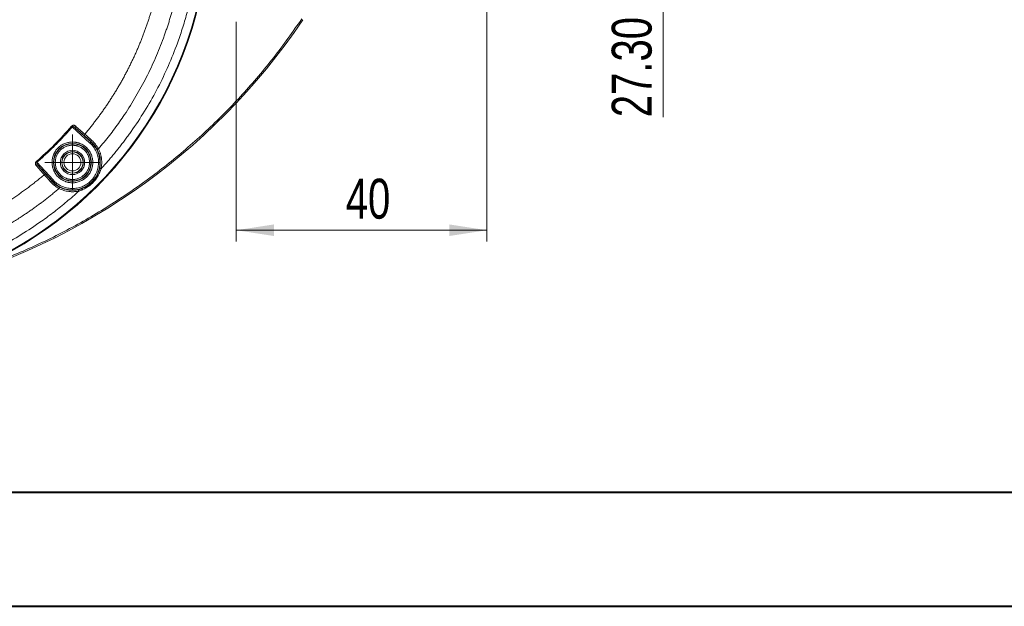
# Model space of a CAD drawing. Header units: millimetres. Extents: x 0 to 420, y 0 to 297.
# Tile 24 of 106: x 125 to 212, y 0 to 52. Entities that reach past the tile are written whole.
import ezdxf

# ---------------------------------------------------------------- set-up
doc = ezdxf.new("R2010")
doc.units = ezdxf.units.MM
doc.styles.add('SLDTEXTSTYLE0', font='TXT', dxfattribs={"width": 0.75})
doc.dimstyles.new('SLDDIMSTYLE0', dxfattribs={"dimtxt": 3.5, "dimasz": 3.302, "dimexe": 0, "dimexo": 0.0625, "dimgap": 0.875, "dimtad": 2, "dimlfac": 2, "dimrnd": 1e-09, "dimzin": 4, "dimdsep": 46, "dimtxsty": 'SLDTEXTSTYLE0', "dimsah": 1, "dimcen": 0.09, "dimadec": 0, "dimazin": 1, "dimtfac": 1, "dimtofl": 0, "dimtmove": 0, "dimatfit": 3, "dimfxl": 1, "dimfrac": 2, "dimtolj": 1, "dimtzin": 12, "dimarcsym": 0})
doc.dimstyles.new('SLDDIMSTYLE1', dxfattribs={"dimtxt": 3.5, "dimasz": 3.302, "dimexe": 0, "dimexo": 0.0625, "dimgap": 0.875, "dimtad": 2, "dimdec": 6, "dimlfac": 2, "dimrnd": 1e-09, "dimzin": 12, "dimdsep": 46, "dimtxsty": 'SLDTEXTSTYLE0', "dimsah": 1, "dimcen": 0.09, "dimadec": 0, "dimazin": 3, "dimtfac": 1, "dimtofl": 0, "dimtmove": 0, "dimatfit": 3, "dimfxl": 1, "dimfrac": 2, "dimtolj": 1, "dimtzin": 12, "dimarcsym": 0})

# ---------------------------------------------------------------- blocks, each defined once
blk = doc.blocks.new('_D')
at = {"color": 7, "linetype": 'Continuous', "lineweight": 0}
for p, q in [((176.506, 81.58), (182.817, 81.58)), ((181.817, 81.58), (181.817, 67.93)), ((176.506, 67.93), (182.817, 67.93)), ((181.817, 67.93), (181.817, 43.089))]:
    blk.add_line(p, q, dxfattribs=at)
for points in [[(181.817, 81.58), (181.309, 78.278), (182.325, 78.278)], [(181.817, 67.93), (182.325, 71.232), (181.309, 71.232)]]:
    blk.add_solid(points, dxfattribs=at)
at = {"color": 7, "linetype": 'Continuous', "lineweight": 0, "insert": (177.305, 43.089), "char_height": 3.5, "attachment_point": 1, "rotation": 90, "style": 'SLDTEXTSTYLE0'}
blk.add_mtext('27.30', dxfattribs=at)
blk = doc.blocks.new('_D_6')
at = {"color": 7, "linetype": 'Continuous', "lineweight": 0}
for p, q in [((166.356, 59.755), (166.356, 32.18)), ((144.373, 51.455), (144.373, 32.18)), ((144.373, 33.18), (166.356, 33.18))]:
    blk.add_line(p, q, dxfattribs=at)
for points in [[(144.373, 33.18), (147.675, 32.672), (147.675, 33.688)], [(166.356, 33.18), (163.054, 33.688), (163.054, 32.672)]]:
    blk.add_solid(points, dxfattribs=at)
at = {"color": 7, "linetype": 'Continuous', "lineweight": 0, "insert": (153.976, 37.692), "char_height": 3.5, "attachment_point": 1, "style": 'SLDTEXTSTYLE0'}
blk.add_mtext('40', dxfattribs=at)
blk = doc.blocks.new('SW_CENTERMARKSYMBOL_3')
at = {"color": 0, "linetype": 'Continuous', "lineweight": 0}
for p, q in [((0, 1.25), (0, 2.4325)), ((0, 0), (0, 1.25)), ((-1.25, 0), (-2.4325, 0)), ((0, 0), (-1.25, 0)), ((0, 0), (0, -1.25)), ((0, 0), (1.25, 0)), ((1.25, 0), (2.4325, 0)), ((0, -1.25), (0, -2.4325))]:
    blk.add_line(p, q, dxfattribs=at)

msp = doc.modelspace()

# ---------------------------------------------------------------- linework, layer by layer
at = {"color": 7, "linetype": 'Continuous', "lineweight": 15}
for p, q in [((131.54078875, 40.82380736), (129.98412777, 42.23794246)), ((130.24698052, 42.16801131), (131.62482757, 40.91631377)), ((131.06547523, 41.44973064), (130.24698052, 42.16801131)), ((131.62482757, 40.91631377), (131.64337206, 40.93671346)), ((126.88978616, 39.14359713), (128.30393243, 37.58694733)), ((128.2114223, 37.50290478), (126.95972103, 38.88075555)), ((126.95972103, 38.88075555), (127.67800543, 38.06224967)), ((128.19101143, 37.48436773), (128.2114223, 37.50290478))]:
    msp.add_line(p, q, dxfattribs=at)
at = {"color": 7, "linetype": 'Continuous', "lineweight": 40}
for p, q in [((9.54138493, 10.21478016), (410.07884357, 10.21478016)), ((0.07884357, 0.21478016), (420.07884357, 0.21478016))]:
    msp.add_line(p, q, dxfattribs=at)
at = {"color": 7, "linetype": 'Continuous', "lineweight": 15, "flags": 128}
for points in [[(129.98412777, 42.23794246), (129.9749263, 42.24584008), (129.96580679, 42.25367809), (129.95686237, 42.26135219), (129.94817499, 42.26880277), (129.93983034, 42.27597023), (129.9318992, 42.28278006), (129.92446352, 42.28915775), (129.91759036, 42.29505861)], [(131.54078875, 40.82380736), (131.55700866, 40.84165895), (131.5726139, 40.85883999), (131.58702705, 40.87469483), (131.59970049, 40.88865722), (131.6101611, 40.90016091), (131.61801401, 40.90880359), (131.62296492, 40.91425741), (131.62482757, 40.91631377)], [(131.69150654, 41.05960334), (131.67627383, 41.0411557), (131.66293356, 41.02226103), (131.65197749, 41.00361968), (131.64381537, 40.985932), (131.63874898, 40.96983874), (131.63696084, 40.95595086), (131.63852174, 40.94477499), (131.64337206, 40.93671346)], [(132.28590268, 40.30669237), (132.26446736, 40.29563571), (132.24383671, 40.28499628), (132.2247893, 40.27516151), (132.20803667, 40.26653374), (132.19421211, 40.25939608), (132.18382973, 40.25404656), (132.17728812, 40.250664), (132.1748257, 40.2493974)], [(126.88978616, 39.14359713), (126.88188482, 39.15280605), (126.87405798, 39.16192556), (126.86638016, 39.17086626), (126.85892213, 39.17955363), (126.8517584, 39.18789828), (126.84495229, 39.1958257), (126.83856714, 39.20326138), (126.83266628, 39.21014572)], [(132.51049299, 38.56851662), (132.48695288, 38.57376183), (132.46429566, 38.57881332), (132.44337443, 38.58346248), (132.42497522, 38.5875603), (132.40979094, 38.59094286), (132.39839155, 38.59349096), (132.39120547, 38.59508539), (132.3885009, 38.59569633)], [(128.06812156, 37.43622208), (128.08657665, 37.45146597), (128.10547132, 37.46480251), (128.12411267, 37.47575486), (128.14180035, 37.4839207), (128.15788988, 37.48898709), (128.17178149, 37.49077523), (128.18295736, 37.48921061), (128.19101143, 37.48436773)], [(128.2114223, 37.50290478), (128.21347121, 37.50476742), (128.21892131, 37.50971461), (128.22756771, 37.51756752), (128.23908258, 37.52802814), (128.25303379, 37.54070902), (128.26889608, 37.55511845), (128.28607712, 37.57071996), (128.30393243, 37.58694733)], [(128.87833495, 36.95290292), (128.87706462, 36.95044423), (128.87368951, 36.94390262), (128.86833627, 36.93351651), (128.86120606, 36.91968823), (128.85256339, 36.90293932), (128.8427398, 36.88389564), (128.83210037, 36.86325753), (128.82104371, 36.84182966)], [(130.53203974, 36.73923517), (130.53264323, 36.73652316), (130.53424138, 36.7293408), (130.53678203, 36.71794141), (130.5401646, 36.70275712), (130.54426241, 36.68435419), (130.54892275, 36.66343296), (130.55397052, 36.6407832), (130.559212, 36.61723936)]]:
    msp.add_lwpolyline(points, dxfattribs=at)
at = {"color": 7, "linetype": 'Continuous', "lineweight": 15}
for centre, radius in [((130.00000034, 39.12773119), 1.66213009), ((130.00000034, 39.12773119), 1.6271438), ((130.00688146, 39.12085007), 0.94031126), ((130.00688146, 39.12085007), 0.92721996), ((130.00688146, 39.12085007), 0.92720092), ((130.00000034, 39.12773119), 0.75)]:
    msp.add_circle(centre, radius, dxfattribs=at)
for centre, radius, start, end in [((108.27022906, 60.85750247), 33.67995127, 283.157959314, 346.842040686), ((108.27022906, 60.85750247), 33.74337819, 283.157959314, 346.842040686), ((102.99010032, 83.44397898), 56.94544526, 283.157959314, 326.0404424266), ((130.33823794, 42.23309521), 0.1120885, 131.4706819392, 215.4960949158), ((131.15676527, 41.51481931), 0.11211782, 131.456817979, 215.4883997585), ((130.00000034, 39.12773119), 2.4164177, 222.2534877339, 47.7465122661), ((130.00000034, 39.12773119), 2.44704022, 347.442367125, 27.2824356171), ((126.89464253, 38.78946711), 0.11211062, 54.5153557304, 138.5206941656), ((127.61291255, 37.97099644), 0.11209029, 54.4989221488, 138.5558601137), ((130.00000034, 39.12773119), 2.44704022, 242.7175643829, 282.5576328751)]:
    msp.add_arc(centre, radius, start, end, dxfattribs=at)
for points, knots in [([(131.08253844, 41.59884153), (131.16124675, 41.69264418), (131.31867162, 41.88025934), (131.55043742, 42.16529295), (131.7789258, 42.45289106), (132.00372919, 42.74321212), (132.22483481, 43.03608045), (132.44212377, 43.33141788), (132.65554682, 43.62910382), (132.86506188, 43.92902535), (133.07062845, 44.23107073), (133.27220587, 44.53512701), (133.46975325, 44.84107999), (133.66322946, 45.14881414), (133.85259317, 45.45821267), (134.03780279, 45.76915751), (134.21881655, 46.08152925), (134.39559239, 46.39520723), (134.56808945, 46.71007173), (134.73627237, 47.0260141), (134.9001389, 47.34292569), (135.05969467, 47.66070902), (135.21494682, 47.97926826), (135.36590282, 48.29850656), (135.51257043, 48.61832606), (135.6549577, 48.93862787), (135.79307295, 49.25931211), (135.92692484, 49.58027784), (136.05652226, 49.90142313), (136.18187464, 50.22264509), (136.30299345, 50.54384653), (136.41989841, 50.86494276), (136.53262017, 51.18586142), (136.64119235, 51.50653834), (136.74564969, 51.82690917), (136.84602681, 52.14690913), (136.94236104, 52.46647228), (137.03468238, 52.78553395), (137.12305053, 53.10402195), (137.20741773, 53.42188903), (137.28813677, 53.73899197), (137.33889657, 53.95057147), (137.36421111, 54.05608877)], [0, 0, 0, 0, 0.0260895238, 0.0521817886, 0.0782706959, 0.1043500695, 0.130413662, 0.1564553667, 0.1824705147, 0.2084549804, 0.2344044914, 0.2603146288, 0.2861808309, 0.3119983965, 0.3377624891, 0.3634681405, 0.3891102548, 0.4146836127, 0.4401828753, 0.4656031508, 0.4909417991, 0.516196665, 0.5413654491, 0.5664457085, 0.5914348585, 0.6163301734, 0.6411287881, 0.6658276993, 0.6904237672, 0.7149137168, 0.7392941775, 0.7635630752, 0.7877200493, 0.8117647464, 0.8356966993, 0.8595153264, 0.8832199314, 0.9068097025, 0.9302837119, 0.9536409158, 0.9768801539, 1, 1, 1, 1]), ([(139.07473337, 53.64962364), (139.04505735, 53.52659881), (138.98573933, 53.28069022), (138.89129991, 52.91338512), (138.79293006, 52.54751565), (138.69023473, 52.18317569), (138.58331962, 51.82034013), (138.47215642, 51.45901579), (138.3567528, 51.09920064), (138.23710645, 50.74089609), (138.11321892, 50.38409869), (137.81465908, 49.55627109), (137.299437, 48.27244759), (136.49419108, 46.56617963), (135.58825739, 44.9087817), (134.78529962, 43.62732027), (134.14394467, 42.69214097), (133.70193606, 42.07940455), (133.24503012, 41.47738604), (132.77444591, 40.88502889), (132.44883263, 40.49956364), (132.28590421, 40.30668686)], [0, 0, 0, 0, 0.0251239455, 0.050219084, 0.0752889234, 0.1003369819, 0.1253667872, 0.1503818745, 0.1753857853, 0.2003820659, 0.2253742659, 0.2503659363, 0.3750885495, 0.4998224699, 0.6247209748, 0.7498555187, 0.7998480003, 0.8498302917, 0.8998308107, 0.9498779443, 1, 1, 1, 1]), ([(132.51049312, 38.56851838), (132.60524563, 38.67233049), (132.79468987, 38.87988809), (133.07371036, 39.19571022), (133.34882293, 39.51466482), (133.61966758, 39.83708285), (133.88634069, 40.16287569), (134.14881639, 40.49206696), (134.40710168, 40.82465055), (134.66119431, 41.16062717), (134.91109615, 41.49999991), (135.48720644, 42.30366469), (136.34517664, 43.60349516), (137.39860397, 45.44884761), (138.33135543, 47.35815304), (138.95865637, 48.88548079), (139.35858112, 49.99151036), (139.58318697, 50.65674549), (139.7935226, 51.32630941), (139.98923788, 52.00029221), (140.17165338, 52.67838243), (140.28103746, 53.13366972), (140.33575497, 53.36141937)], [0, 0, 0, 0, 0.0249216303, 0.0498272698, 0.0747209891, 0.0996068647, 0.1244889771, 0.1493714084, 0.1742582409, 0.1991535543, 0.2240614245, 0.2489859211, 0.3744857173, 0.5000014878, 0.6255012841, 0.7510170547, 0.7925434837, 0.8340330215, 0.8755045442, 0.9169769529, 0.9584691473, 1, 1, 1, 1]), ([(129.91759065, 42.29506456), (129.92418068, 42.30219487), (129.93729765, 42.31638724), (129.95966927, 42.33449659), (129.98364634, 42.34981847), (130.0162005, 42.36543133), (130.05823666, 42.37770816), (130.1209946, 42.38180208), (130.19566739, 42.36744797), (130.24068844, 42.33426829), (130.26400829, 42.31708199)], [0, 0, 0, 0, 0.0620273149, 0.1234609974, 0.1858752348, 0.2507711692, 0.3713777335, 0.5012129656, 0.7416399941, 1, 1, 1, 1]), ([(129.98412869, 42.23794458), (129.90442054, 42.14577524), (129.74506818, 41.9615105), (129.50171968, 41.6890662), (129.25534829, 41.41968017), (129.00563591, 41.15362549), (128.75266782, 40.89082898), (128.49642086, 40.63131068), (128.23690255, 40.37506371), (127.97410604, 40.12209562), (127.70805137, 39.87238324), (127.43866533, 39.62601185), (127.16622104, 39.38266336), (126.98195629, 39.22331099), (126.88978696, 39.14360284)], [0, 0, 0, 0, 0.0834561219, 0.166845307, 0.2501809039, 0.333476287, 0.4167448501, 0.5, 0.5832551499, 0.666523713, 0.7498190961, 0.833154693, 0.9165438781, 1, 1, 1, 1]), ([(130.2469814, 42.16800954), (130.23537992, 42.17785168), (130.21379786, 42.19616086), (130.18116192, 42.21806719), (130.15240139, 42.23437096), (130.12222646, 42.24841956), (130.09063272, 42.25906556), (130.05664919, 42.26474589), (130.0272707, 42.26319502), (130.00169398, 42.25503347), (129.98974779, 42.24341127), (129.98412869, 42.23794458)], [0, 0, 0, 0, 0.157994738, 0.2939152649, 0.4078051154, 0.4997412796, 0.6367495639, 0.749508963, 0.8466523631, 0.927870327, 1, 1, 1, 1]), ([(130.00000034, 37.34062014), (129.9676941, 37.34110867), (129.90331252, 37.34208225), (129.80726486, 37.35004561), (129.71218269, 37.36278489), (129.61806762, 37.38075764), (129.52492472, 37.40383906), (129.43274669, 37.43207018), (129.25819478, 37.49588932), (129.01154867, 37.62297134), (128.72785898, 37.85543853), (128.49526345, 38.13927552), (128.33143855, 38.45704401), (128.23356704, 38.79074008), (128.20255494, 39.12764299), (128.23354894, 39.46463252), (128.33137239, 39.79825343), (128.49521498, 40.11611003), (128.7277286, 40.39989023), (129.0114865, 40.63247016), (129.27960174, 40.770559), (129.50085725, 40.84672359), (129.66454906, 40.88592599), (129.83127375, 40.91038603), (129.9435861, 40.9133523), (130.00000034, 40.91484225)], [0, 0, 0, 0, 0.0172815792, 0.0344396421, 0.0515239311, 0.0685848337, 0.0856729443, 0.1028386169, 0.1201315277, 0.1850863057, 0.2500888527, 0.3150436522, 0.3800462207, 0.4400066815, 0.5000144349, 0.5599749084, 0.6199826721, 0.6849374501, 0.7499399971, 0.8148947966, 0.8798973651, 0.9100494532, 0.9399370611, 0.9698305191, 1, 1, 1, 1]), ([(128.30393112, 37.58694194), (128.32447178, 37.56483869), (128.36550998, 37.52067859), (128.4302821, 37.45761272), (128.49727963, 37.39701583), (128.56674406, 37.33910456), (128.67632895, 37.25479203), (128.83177342, 37.15175272), (129.04026037, 37.04254624), (129.25995649, 36.954697), (129.56344173, 36.86865514), (129.95198998, 36.82099228), (130.41179505, 36.8583935), (130.85277782, 36.98457233), (131.26485856, 37.19782754), (131.63186615, 37.49586538), (131.929904, 37.86287298), (132.1431592, 38.2749537), (132.26933806, 38.71593652), (132.30673916, 39.17574138), (132.25908708, 39.56420555), (132.17306144, 39.86769354), (132.08526001, 40.08731659), (131.97601284, 40.29587598), (131.86192986, 40.46808858), (131.75116309, 40.60804652), (131.65045399, 40.72034211), (131.57737572, 40.78928476), (131.54078959, 40.82380042)], [0, 0, 0, 0, 0.0122152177, 0.0244047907, 0.0365877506, 0.04878316, 0.0610100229, 0.0925589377, 0.1241431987, 0.1561427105, 0.1881765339, 0.2516721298, 0.3134236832, 0.3737410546, 0.436207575, 0.5000034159, 0.5637992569, 0.6262657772, 0.6865831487, 0.748334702, 0.8118302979, 0.84382981, 0.8758636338, 0.907412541, 0.938996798, 0.9593378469, 0.9796427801, 1, 1, 1, 1]), ([(130.00000034, 37.62556835), (129.97284695, 37.625979), (129.91873367, 37.62679737), (129.83800395, 37.63349106), (129.75808404, 37.64419915), (129.67897529, 37.65930626), (129.60068196, 37.67870744), (129.52319799, 37.70243737), (129.37648028, 37.75607515), (129.16916021, 37.86289656), (128.93070715, 38.05829061), (128.73519214, 38.29687487), (128.59748976, 38.56396946), (128.51521972, 38.8444649), (128.48915092, 39.127643), (128.51520161, 39.41090768), (128.59742366, 39.69132803), (128.73514344, 39.95851045), (128.93057761, 40.197039), (129.16909486, 40.39254177), (129.39445825, 40.50861098), (129.58043715, 40.57263761), (129.71802659, 40.60558881), (129.85817036, 40.62614857), (129.95257847, 40.62864171), (130.00000034, 40.62989404)], [0, 0, 0, 0, 0.0172804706, 0.0344377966, 0.0515217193, 0.068582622, 0.0856710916, 0.1028374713, 0.1201314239, 0.1850816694, 0.2500887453, 0.3150390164, 0.3800461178, 0.440002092, 0.5000143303, 0.5599703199, 0.6199825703, 0.6849328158, 0.7499398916, 0.8148901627, 0.8798972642, 0.9100477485, 0.9399348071, 0.9698288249, 1, 1, 1, 1]), ([(130.00000034, 40.91484225), (130.03230658, 40.91435372), (130.09668816, 40.91338014), (130.19273581, 40.90541678), (130.28781798, 40.8926775), (130.38193306, 40.87470475), (130.47507596, 40.85162333), (130.56725399, 40.82339221), (130.7418059, 40.75957307), (130.98845201, 40.63249105), (131.2721417, 40.40002385), (131.50473723, 40.11618687), (131.66856213, 39.79841838), (131.76643364, 39.46472231), (131.79744574, 39.1278194), (131.76645174, 38.79082987), (131.66862829, 38.45720896), (131.5047857, 38.13935236), (131.27227208, 37.85557216), (130.98851418, 37.62299223), (130.72039894, 37.48490339), (130.49914343, 37.4087388), (130.33545161, 37.36953639), (130.16872693, 37.34507635), (130.05641458, 37.34211009), (130.00000034, 37.34062014)], [0, 0, 0, 0, 0.0172815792, 0.0344396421, 0.0515239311, 0.0685848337, 0.0856729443, 0.1028386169, 0.1201315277, 0.1850863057, 0.2500888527, 0.3150436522, 0.3800462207, 0.4400066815, 0.5000144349, 0.5599749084, 0.6199826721, 0.6849374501, 0.7499399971, 0.8148947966, 0.8798973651, 0.9100494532, 0.9399370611, 0.9698305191, 1, 1, 1, 1]), ([(130.00000034, 40.62989404), (130.02715373, 40.62948339), (130.081267, 40.62866502), (130.16199673, 40.62197133), (130.24191664, 40.61126324), (130.32102539, 40.59615613), (130.39931872, 40.57675495), (130.47680269, 40.55302502), (130.62352039, 40.49938724), (130.83084047, 40.39256582), (131.06929353, 40.19717178), (131.26480854, 39.95858752), (131.40251092, 39.69149293), (131.48478096, 39.41099749), (131.51084976, 39.12781939), (131.48479907, 38.8445547), (131.40257702, 38.56413436), (131.26485724, 38.29695194), (131.06942307, 38.05842339), (130.83090582, 37.86292062), (130.60554243, 37.74685141), (130.41956353, 37.68282478), (130.28197409, 37.64987358), (130.14183032, 37.62931382), (130.04742221, 37.62682068), (130.00000034, 37.62556835)], [0, 0, 0, 0, 0.0172804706, 0.0344377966, 0.0515217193, 0.068582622, 0.0856710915, 0.1028374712, 0.1201314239, 0.1850816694, 0.2500887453, 0.3150390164, 0.3800461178, 0.440002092, 0.5000143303, 0.5599703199, 0.6199825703, 0.6849328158, 0.7499398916, 0.8148901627, 0.8798972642, 0.9100477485, 0.9399348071, 0.9698288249, 1, 1, 1, 1]), ([(131.64337066, 40.93671955), (131.61947415, 40.95811043), (131.57184018, 41.00074982), (131.50222415, 41.06292294), (131.43432674, 41.12345216), (131.36825387, 41.18223264), (131.30398195, 41.23928799), (131.24150482, 41.29462368), (131.18087514, 41.34819029), (131.121891, 41.40017788), (131.08432237, 41.43317437), (131.06547587, 41.44972724)], [0, 0, 0, 0, 0.1121177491, 0.2234892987, 0.3343238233, 0.4448335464, 0.5552325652, 0.6657356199, 0.7765568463, 0.8879085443, 1, 1, 1, 1]), ([(132.17482641, 40.24939845), (132.16041025, 40.27660588), (132.13172891, 40.33073579), (132.08510061, 40.40927788), (132.03635367, 40.48519743), (131.9853792, 40.55830552), (131.93242263, 40.62860784), (131.87763091, 40.69606377), (131.82117974, 40.76067946), (131.76321019, 40.8223721), (131.70395378, 40.88141749), (131.66357971, 40.91827214), (131.64337066, 40.93671955)], [0, 0, 0, 0, 0.1029630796, 0.20484783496, 0.30580541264, 0.40599133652, 0.50556492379, 0.60468861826, 0.70352725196, 0.80224725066, 0.90101580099, 1, 1, 1, 1]), ([(132.28590421, 40.30668686), (132.20812348, 40.45120509), (132.11582809, 40.59057218), (131.91486884, 40.84313309), (131.8063507, 40.95705328), (131.69150533, 41.05960982)], [0, 0, 0, 0, 0.5, 0.5, 1, 1, 1, 1]), ([(130.00688146, 40.18614229), (129.72435639, 40.18614229), (129.4533815, 40.07390082), (129.05383072, 39.67435004), (128.94158924, 39.40337514), (128.94158924, 38.838325), (129.05383072, 38.56735011), (129.4533815, 38.16779933), (129.72435639, 38.05555785), (130.00688146, 38.05555785)], [0, 0, 0, 0, 0.25, 0.25, 0.5, 0.5, 0.75, 0.75, 1, 1, 1, 1]), ([(130.00688146, 38.05555785), (130.59483223, 38.05555785), (131.07217368, 38.5328993), (131.07217368, 39.70880084), (130.59483223, 40.18614229), (130.00688146, 40.18614229)], [0, 0, 0, 0, 0.5, 0.5, 1, 1, 1, 1]), ([(132.28590421, 40.30668686), (132.30268465, 40.27314808), (132.33615174, 40.206258), (132.38072255, 40.10352581), (132.42093059, 39.99948325), (132.45639236, 39.89393385), (132.48720964, 39.78693117), (132.51335432, 39.67846337), (132.53483568, 39.56853158), (132.55716198, 39.42058931), (132.57330806, 39.23452335), (132.57273848, 39.01110797), (132.55382602, 38.78824801), (132.52497487, 38.6419515), (132.51049312, 38.56851838)], [0, 0, 0, 0, 0.0629072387, 0.1254628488, 0.1877845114, 0.2499912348, 0.3122026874, 0.37453851, 0.4371176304, 0.500057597, 0.6254925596, 0.7499912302, 0.8745087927, 1, 1, 1, 1]), ([(126.81064955, 38.86372324), (126.80468124, 38.87095926), (126.79284098, 38.88531449), (126.77822377, 38.90912069), (126.75796439, 38.95137477), (126.74567757, 39.00515107), (126.74999643, 39.06925325), (126.76463337, 39.11935433), (126.79074816, 39.1687707), (126.81883897, 39.19649386), (126.83266697, 39.21014088)], [0, 0, 0, 0, 0.0842081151, 0.1670568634, 0.2490759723, 0.4985124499, 0.628353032, 0.749069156, 0.8764766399, 1, 1, 1, 1]), ([(126.88978696, 39.14360284), (126.88639624, 39.14045228), (126.8794554, 39.13400305), (126.87195164, 39.12139017), (126.86667054, 39.10686564), (126.86389415, 39.09031881), (126.86361177, 39.06743167), (126.8686602, 39.03703277), (126.88295659, 38.99497862), (126.91156692, 38.94001987), (126.94188854, 38.90269972), (126.959722, 38.88075013)], [0, 0, 0, 0, 0.0428789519, 0.0877736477, 0.1365621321, 0.1907188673, 0.2513277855, 0.3640309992, 0.5010752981, 0.7065607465, 1, 1, 1, 1]), ([(115.07164276, 31.76352043), (115.19226582, 31.7925162), (115.43422223, 31.85067849), (115.79679634, 31.94391266), (116.16034338, 32.04192488), (116.52466378, 32.14518424), (116.88968383, 32.25363438), (117.25529734, 32.36735981), (117.62140823, 32.48640577), (117.987919, 32.61082693), (118.35473388, 32.74067421), (118.72175394, 32.875997), (119.0888628, 33.0168357), (119.45592661, 33.16321242), (119.82279456, 33.31514253), (120.18931414, 33.47263945), (120.55533459, 33.63571613), (120.9207069, 33.80438498), (121.2852838, 33.97865796), (121.64891977, 34.15854647), (122.01147091, 34.34406158), (122.37279283, 34.53521188), (122.73272439, 34.73199826), (123.09110428, 34.93437271), (123.44775594, 35.14227419), (123.80249954, 35.35564027), (124.1551576, 35.57440865), (124.50555484, 35.79851748), (124.85351811, 36.02790534), (125.1988767, 36.26251088), (125.5414611, 36.50227437), (125.88110732, 36.74713151), (126.217632, 36.99703026), (126.55089996, 37.25183285), (126.88067147, 37.5115011), (127.20713227, 37.7754862), (127.42164036, 37.95529325), (127.52889001, 38.04519309)], [0, 0, 0, 0, 0.02643247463, 0.05302059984, 0.07976235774, 0.10665607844, 0.13370029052, 0.16089372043, 0.18823529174, 0.21572412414, 0.24335953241, 0.27114102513, 0.29906740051, 0.32713427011, 0.35533667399, 0.3836698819, 0.41212939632, 0.44071095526, 0.46941053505, 0.49822435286, 0.52714886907, 0.55618078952, 0.58531643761, 0.61454886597, 0.6438701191, 0.67327244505, 0.70274830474, 0.73229037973, 0.76189157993, 0.79154505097, 0.82124418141, 0.85098260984, 0.88075413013, 0.91055091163, 0.9403636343, 0.97018304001, 1, 1, 1, 1]), ([(127.67800429, 38.06225567), (127.69455716, 38.04340916), (127.72755366, 38.00584053), (127.77954124, 37.94685639), (127.83310785, 37.88622671), (127.88844355, 37.82374958), (127.9454989, 37.75947766), (128.00427937, 37.69340479), (128.06480859, 37.62550739), (128.12698171, 37.55589136), (128.1696211, 37.50825738), (128.19101198, 37.48436088)], [0, 0, 0, 0, 0.1120914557, 0.2234431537, 0.3342643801, 0.4447674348, 0.5551664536, 0.6656761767, 0.7765107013, 0.8878822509, 1, 1, 1, 1]), ([(130.5320396, 36.73922956), (130.5576258, 36.74517698), (130.61054952, 36.75747891), (130.69168791, 36.77992044), (130.77714421, 36.80660223), (130.87191558, 36.84020101), (131.00805725, 36.89512296), (131.1691987, 36.97376707), (131.33373779, 37.0723815), (131.52256531, 37.20462533), (131.73727968, 37.39055176), (131.92309787, 37.60508068), (132.05554128, 37.79432168), (132.15276226, 37.95655855), (132.23176267, 38.11770005), (132.29823684, 38.28223694), (132.3486072, 38.43127222), (132.37586387, 38.54360605), (132.38850198, 38.59569193)], [0, 0, 0, 0, 0.0283745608, 0.058691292, 0.0909626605, 0.1251991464, 0.1675276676, 0.2501254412, 0.3194125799, 0.3753484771, 0.4996800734, 0.6250983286, 0.6807781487, 0.7497286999, 0.8300083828, 0.8751665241, 0.942118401, 1, 1, 1, 1]), ([(132.51049312, 38.56851838), (132.50063881, 38.53591854), (132.48091394, 38.47066509), (132.44681217, 38.37417624), (132.4093146, 38.27876457), (132.36808399, 38.18457266), (132.32321889, 38.09160048), (132.27471379, 37.99986282), (132.17993077, 37.83501782), (132.02428957, 37.60844502), (131.78600034, 37.3396388), (131.51706467, 37.10171382), (131.2693338, 36.93193074), (131.05862379, 36.81454061), (130.89594178, 36.73716894), (130.72976575, 36.67023289), (130.61598357, 36.63487824), (130.55921316, 36.61723842)], [0, 0, 0, 0, 0.0354726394, 0.0710037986, 0.1066292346, 0.142384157, 0.1783031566, 0.2144201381, 0.2507682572, 0.3769481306, 0.5005912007, 0.6240477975, 0.7500638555, 0.813310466, 0.8759275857, 0.9380953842, 1, 1, 1, 1]), ([(128.06812172, 37.4362262), (128.17012219, 37.32200351), (128.28721141, 37.2105229), (128.5400966, 37.00983279), (128.67575714, 36.92002209), (128.82104467, 36.84182732)], [0, 0, 0, 0, 0.5, 0.5, 1, 1, 1, 1]), ([(128.19101198, 37.48436088), (128.2094594, 37.46415183), (128.24631404, 37.42377776), (128.30535943, 37.36452134), (128.36705207, 37.3065518), (128.43166776, 37.25010063), (128.49912369, 37.1953089), (128.56942601, 37.14235233), (128.6425341, 37.09137786), (128.71845366, 37.04263092), (128.79699574, 36.99600263), (128.85112566, 36.96732129), (128.87833309, 36.95290513)], [0, 0, 0, 0, 0.098984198, 0.1977527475, 0.2964727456, 0.395311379, 0.4944350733, 0.5940086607, 0.6941945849, 0.7951521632, 0.8970369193, 1, 1, 1, 1]), ([(128.82104467, 36.84182732), (128.72452844, 36.75973345), (128.53157886, 36.5956162), (128.23858025, 36.35391919), (127.94314226, 36.11565448), (127.64499812, 35.88113359), (127.34421927, 35.65027314), (127.04078657, 35.42309553), (126.73470523, 35.19959457), (126.42597368, 34.97977273), (126.11459314, 34.76362641), (125.64341378, 34.44485008), (125.00668156, 34.03306674), (124.19630797, 33.54249571), (123.37233506, 33.07665444), (122.59139168, 32.66541848), (121.85741674, 32.3035273), (121.17372535, 31.98621381), (120.48374853, 31.68563556), (119.78749042, 31.4017838), (119.08495247, 31.13465386), (118.37612856, 30.88427503), (117.66104576, 30.65053633), (116.93960587, 30.43385427), (116.21217973, 30.23267083), (115.72299556, 30.11293728), (115.4781079, 30.05299816)], [0, 0, 0, 0, 0.025152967, 0.0502843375, 0.0753976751, 0.100496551, 0.1255845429, 0.1506652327, 0.1757422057, 0.2008190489, 0.225899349, 0.2509866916, 0.3137486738, 0.3764050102, 0.4390111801, 0.5016227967, 0.5515876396, 0.6014496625, 0.6512367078, 0.7009767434, 0.7506978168, 0.8004280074, 0.8501953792, 0.9000279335, 0.9499535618, 1, 1, 1, 1]), ([(115.76631216, 28.79197657), (115.90305586, 28.8244751), (116.17645551, 28.88945131), (116.5848253, 28.9935194), (116.99172726, 29.10237598), (117.39705004, 29.21649723), (117.80082343, 29.33575564), (118.20303935, 29.46018531), (118.60370014, 29.58977723), (119.00280434, 29.72453327), (119.40035523, 29.86445493), (120.32882957, 30.20462483), (121.76950205, 30.79634683), (123.67872072, 31.72904124), (125.52416915, 32.78250817), (126.9021729, 33.69209171), (127.85514642, 34.38135414), (128.41515232, 34.80488566), (128.96579754, 35.24002559), (129.50684333, 35.68704542), (130.0392061, 36.14494459), (130.38582367, 36.45975828), (130.55921316, 36.61723842)], [0, 0, 0, 0, 0.0249216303, 0.0498272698, 0.0747209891, 0.0996068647, 0.1244889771, 0.1493714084, 0.1742582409, 0.1991535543, 0.2240614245, 0.2489859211, 0.3744857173, 0.5000014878, 0.6255012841, 0.7510170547, 0.7925434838, 0.8340330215, 0.8755045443, 0.9169769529, 0.9584691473, 1, 1, 1, 1]), ([(130.55921316, 36.61723842), (130.52251067, 36.60953385), (130.44931085, 36.5941678), (130.33862375, 36.57717291), (130.22777823, 36.56473058), (130.11668175, 36.55726164), (130.00536024, 36.55465405), (129.89380939, 36.556938), (129.78202795, 36.56410422), (129.6332696, 36.58011464), (129.44921049, 36.61179246), (129.23327733, 36.6691303), (129.02254369, 36.74406743), (128.88838517, 36.8091562), (128.82104467, 36.84182732)], [0, 0, 0, 0, 0.0629072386, 0.1254628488, 0.1877845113, 0.2499912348, 0.3122026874, 0.37453851, 0.4371176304, 0.500057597, 0.6254925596, 0.7499912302, 0.8745087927, 1, 1, 1, 1])]:
    msp.add_open_spline(points, degree=3, knots=knots, dxfattribs=at)
at = {"color": 8, "linetype": 'Continuous', "lineweight": 15}
msp.add_open_spline([(119.93070546, 29.20891846), (119.9414016, 29.2118363), (121.31178736, 29.58566934), (123.97125136, 30.6077373), (127.87932215, 32.29799311), (131.65727143, 34.32461381), (135.28552818, 36.62738234), (138.72801928, 39.20068103), (141.95870638, 42.01663196), (144.94702368, 45.05424558), (147.69782186, 48.26906851), (149.31450282, 50.56261805), (150.11879656, 51.70365179)], degree=3, knots=[0, 0, 0, 0, 0.0008669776, 0.1110769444, 0.2221478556, 0.3338321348, 0.4458764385, 0.5579164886, 0.6695985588, 0.780669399, 0.8908837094, 1, 1, 1, 1], dxfattribs=at)
at = {"color": 7, "linetype": 'Continuous', "lineweight": 15}
for points in [[(126.83266697, 39.21014088), (127.38348266, 39.68299202), (128.45383006, 40.67390148), (129.44473951, 41.74424887), (129.91759065, 42.29506456)], [(130.26400829, 42.31708199), (130.53712971, 42.07799626), (130.80997332, 41.83858265), (131.08253844, 41.59884153)], [(131.69150533, 41.05960982), (131.46330279, 41.26339391), (131.25957306, 41.4437892), (131.08253844, 41.59884153)], [(127.52889001, 38.04519309), (127.28914888, 38.31775821), (127.04973527, 38.59060183), (126.81064955, 38.86372324)], [(127.52889001, 38.04519309), (127.68394234, 37.86815848), (127.86433762, 37.66442874), (128.06812172, 37.4362262)]]:
    msp.add_open_spline(points, degree=3, dxfattribs=at)

# ---------------------------------------------------------------- block references
at = {"color": 7, "linetype": 'Continuous', "lineweight": 0}
msp.add_blockref('SW_CENTERMARKSYMBOL_3', (130.00000034, 39.12773119), dxfattribs=at)

# ---------------------------------------------------------------- dimensions: what is measured, and where the dimension line sits
dim = msp.add_linear_dim(base=(181.81670413, 67.92991124), p1=(175.50573918, 81.57991124), p2=(175.50573918, 67.92991124), angle=90, dimstyle='SLDDIMSTYLE0', dxfattribs=at)
dim.commit()
dim.dimension.update_dxf_attribs({"geometry": '_D', "text_midpoint": (181.81670413, 48.90729458), "dimtype": 160})
dim = msp.add_linear_dim(base=(166.35556892, 33.18004791), p1=(144.37302399, 52.45470755), p2=(166.35556892, 60.75470755), dimstyle='SLDDIMSTYLE1', dxfattribs=at)
dim.commit()
dim.dimension.update_dxf_attribs({"geometry": '_D_6', "text_midpoint": (156.5625505, 33.18004791), "dimtype": 160})

doc.saveas('drawing.dxf')
